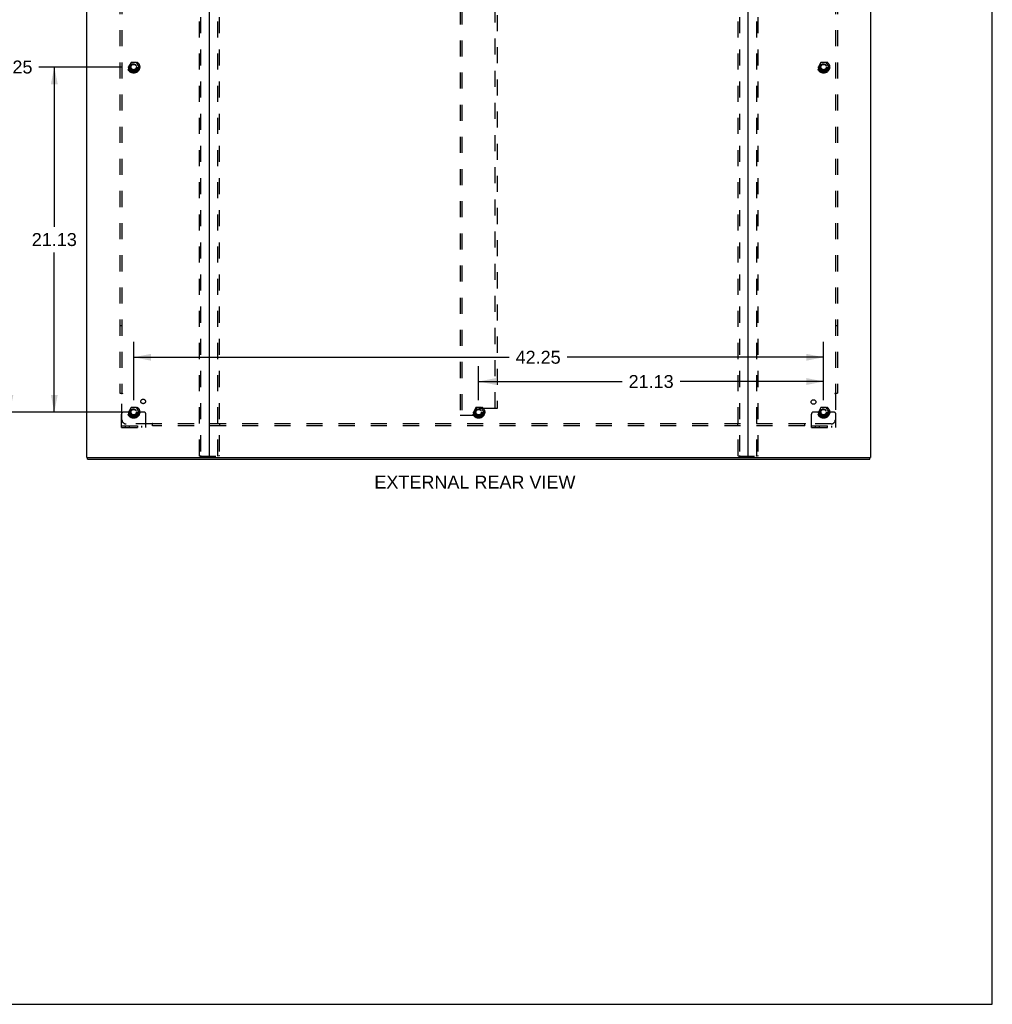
# Model space of a CAD drawing. Header units: inches. Extents: x 0 to 179, y 0 to 116.
# Tile 222 of 234: x 119 to 179, y 0 to 60. Entities that reach past the tile are written whole.
import ezdxf

# ---------------------------------------------------------------- set-up
doc = ezdxf.new("R2010")
doc.units = ezdxf.units.IN
doc.header["$LTSCALE"] = 9.842105
doc.header["$MEASUREMENT"] = 0
doc.linetypes.add('HIDDEN', pattern=[0.2, 0.1, -0.1])
doc.layers.get('0').update_dxf_attribs({"linetype": 'CONTINUOUS'})
for name, color, linetype in [('DEFAULT_2', 8, 'HIDDEN'), ('DIMENSIONS', 7, 'CONTINUOUS'), ('SUBPANEL', 7, 'CONTINUOUS')]:
    doc.layers.add(name, color=color, linetype=linetype)
doc.styles.get("Standard").update_dxf_attribs({"font": 'arial.ttf'})
doc.dimstyles.new('DIMSTYLE_1', dxfattribs={"dimtxt": 0.789474, "dimasz": 1.052632, "dimexe": 0.09, "dimexo": 0.07, "dimgap": 0.0375, "dimtad": 0, "dimtih": 1, "dimtoh": 1, "dimzin": 4, "dimdsep": 46, "dimtxsty": 'Standard', "dimblk": '_FILLED', "dimblk1": '_FILLED', "dimblk2": '_FILLED', "dimcen": 0.09, "dimadec": 3, "dimazin": 1, "dimtfac": 1, "dimtdec": 3, "dimtofl": 0, "dimtmove": 0, "dimatfit": 3, "dimldrblk": '_FILLED', "dimfxl": 0, "dimtolj": 1, "dimtzin": 4, "dimarcsym": 0})

# ---------------------------------------------------------------- blocks, each defined once
blk = doc.blocks.new('_FILLED')
at = {"color": 0, "linetype": 'ByBlock'}
blk.add_solid([(0, 0), (-1, 0.2), (-1, -0.2)], dxfattribs=at)
blk = doc.blocks.new('*D1')
at = {"layer": 'DIMENSIONS', "color": 2, "linetype": 'Continuous'}
for p, q in [((125.629, 57.375), (120.557, 57.375)), ((121.504, 57.375), (121.504, 47.602)), ((121.504, 36.25), (121.504, 46.023)), ((125.629, 36.25), (120.557, 36.25))]:
    blk.add_line(p, q, dxfattribs=at)
at = {"layer": 'DIMENSIONS', "color": 2, "linetype": 'Continuous', "xscale": 1.0526315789, "yscale": 1.0526315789, "zscale": 1.0526315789}
for p, rotation in [((121.504, 57.375), 90), ((121.504, 36.25), 270)]:
    blk.add_blockref('_FILLED', p, dxfattribs=dict(at, rotation=rotation))
at = {"layer": 'DIMENSIONS', "color": 2, "linetype": 'Continuous', "insert": (121.504, 47.208), "char_height": 0.7895, "width": 2.75876, "attachment_point": 2, "line_spacing_factor": 0.9}
blk.add_mtext('21.13', dxfattribs=at)
blk = doc.blocks.new('*D2')
at = {"layer": 'DIMENSIONS', "color": 2, "linetype": 'Continuous'}
for p, q in [((125.629, 78.5), (117.839, 78.5)), ((118.786, 78.5), (118.786, 58.165)), ((118.786, 36.25), (118.786, 56.586)), ((125.629, 36.25), (117.839, 36.25))]:
    blk.add_line(p, q, dxfattribs=at)
at = {"layer": 'DIMENSIONS', "color": 2, "linetype": 'Continuous', "xscale": 1.0526315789, "yscale": 1.0526315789, "zscale": 1.0526315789}
for p, rotation in [((118.786, 78.5), 90), ((118.786, 36.25), 270)]:
    blk.add_blockref('_FILLED', p, dxfattribs=dict(at, rotation=rotation))
at = {"layer": 'DIMENSIONS', "color": 2, "linetype": 'Continuous', "insert": (118.786, 57.77), "char_height": 0.7895, "width": 2.75876, "attachment_point": 2, "line_spacing_factor": 0.9}
blk.add_mtext('42.25', dxfattribs=at)
blk = doc.blocks.new('*D3')
at = {"layer": 'DIMENSIONS', "color": 2, "linetype": 'Continuous'}
for p, q in [((126.366, 36.987), (126.366, 40.556)), ((168.616, 36.987), (168.616, 40.556)), ((126.366, 39.608), (149.36, 39.608)), ((168.616, 39.608), (152.909, 39.608))]:
    blk.add_line(p, q, dxfattribs=at)
at = {"layer": 'DIMENSIONS', "color": 2, "linetype": 'Continuous', "xscale": 1.0526315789, "yscale": 1.0526315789, "zscale": 1.0526315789, "rotation": 180}
blk.add_blockref('_FILLED', (126.366, 39.608), dxfattribs=at)
at = {"layer": 'DIMENSIONS', "color": 2, "linetype": 'Continuous', "xscale": 1.0526315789, "yscale": 1.0526315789, "zscale": 1.0526315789}
blk.add_blockref('_FILLED', (168.616, 39.608), dxfattribs=at)
at = {"layer": 'DIMENSIONS', "color": 2, "linetype": 'Continuous', "insert": (151.134, 40.003), "char_height": 0.7895, "width": 2.75876, "attachment_point": 2, "line_spacing_factor": 0.9}
blk.add_mtext('42.25', dxfattribs=at)
blk = doc.blocks.new('*D4')
at = {"layer": 'DIMENSIONS', "color": 2, "linetype": 'Continuous'}
for p, q in [((147.491, 36.987), (147.491, 39.073)), ((168.616, 36.987), (168.616, 39.073)), ((147.491, 38.126), (156.28, 38.126)), ((168.616, 38.126), (159.828, 38.126))]:
    blk.add_line(p, q, dxfattribs=at)
at = {"layer": 'DIMENSIONS', "color": 2, "linetype": 'Continuous', "xscale": 1.0526315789, "yscale": 1.0526315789, "zscale": 1.0526315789, "rotation": 180}
blk.add_blockref('_FILLED', (147.491, 38.126), dxfattribs=at)
at = {"layer": 'DIMENSIONS', "color": 2, "linetype": 'Continuous', "xscale": 1.0526315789, "yscale": 1.0526315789, "zscale": 1.0526315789}
blk.add_blockref('_FILLED', (168.616, 38.126), dxfattribs=at)
at = {"layer": 'DIMENSIONS', "color": 2, "linetype": 'Continuous', "insert": (158.054, 38.521), "char_height": 0.7895, "width": 2.75876, "attachment_point": 2, "line_spacing_factor": 0.9}
blk.add_mtext('21.13', dxfattribs=at)

msp = doc.modelspace()

# ---------------------------------------------------------------- linework, layer by layer
at = {"color": 7, "linetype": 'Continuous'}
for p, q in [((178.947, 0), (178.947, 115.789)), ((123.543, 33.375), (123.543, 33.479)), ((123.543, 33.375), (171.439, 33.375)), ((171.439, 33.375), (171.439, 33.479)), ((0, 0), (178.947, 0))]:
    msp.add_line(p, q, dxfattribs=at)
at = {"color": 3, "linetype": 'Continuous'}
for p, q in [((123.491, 33.479), (123.491, 84.401)), ((130.991, 84.418), (130.991, 33.509)), ((163.991, 33.509), (163.991, 84.418)), ((171.491, 84.401), (171.491, 33.479)), ((123.491, 33.479), (171.491, 33.479))]:
    msp.add_line(p, q, dxfattribs=at)
for centre, radius, start, end in [((130.96, 33.51), 0.031, 270, 360), ((131.021, 33.509), 0.03, 180, 270), ((163.961, 33.509), 0.03, 270, 360), ((164.022, 33.51), 0.031, 180, 270)]:
    msp.add_arc(centre, radius, start, end, dxfattribs=at)
at = {"layer": 'DEFAULT_2', "color": 8, "linetype": 'HIDDEN'}
for p, q in [((130.387, 33.593), (130.387, 84.043)), ((130.461, 84.043), (130.461, 33.593)), ((131.522, 33.593), (131.522, 84.043)), ((131.595, 84.043), (131.595, 33.593)), ((163.387, 33.593), (163.387, 84.043)), ((163.461, 84.043), (163.461, 33.593)), ((164.522, 33.593), (164.522, 84.043)), ((164.595, 84.043), (164.595, 33.593)), ((146.366, 78.688), (146.366, 36.063)), ((146.47, 78.688), (146.47, 36.063)), ((148.512, 36.479), (148.512, 78.272)), ((148.616, 78.272), (148.616, 36.479)), ((126.203, 57.648), (126.049, 57.38)), ((126.049, 57.37), (126.203, 57.103)), ((126.521, 57.653), (126.212, 57.653)), ((126.684, 57.38), (126.529, 57.648)), ((126.529, 57.103), (126.684, 57.37)), ((168.453, 57.648), (168.299, 57.38)), ((168.299, 57.37), (168.453, 57.103)), ((168.771, 57.653), (168.462, 57.653)), ((168.934, 57.38), (168.779, 57.648)), ((168.779, 57.103), (168.934, 57.37)), ((126.521, 57.098), (126.212, 57.098)), ((168.771, 57.098), (168.462, 57.098)), ((125.83, 36.25), (125.741, 36.25)), ((125.952, 36.25), (125.83, 36.25)), ((126.191, 36.25), (125.952, 36.25)), ((126.203, 36.523), (126.049, 36.255)), ((126.049, 36.245), (126.203, 35.978)), ((126.521, 36.528), (126.212, 36.528)), ((126.684, 36.255), (126.529, 36.523)), ((126.529, 35.978), (126.684, 36.245)), ((126.541, 36.25), (126.781, 36.25)), ((126.902, 36.25), (126.781, 36.25)), ((126.991, 36.25), (126.902, 36.25)), ((147.328, 36.523), (147.174, 36.255)), ((147.174, 36.245), (147.328, 35.978)), ((147.325, 36.125), (147.325, 36.416)), ((147.646, 36.528), (147.337, 36.528)), ((148.512, 36.479), (147.388, 36.479)), ((147.809, 36.255), (147.654, 36.523)), ((147.654, 35.978), (147.809, 36.245)), ((148.616, 36.479), (148.512, 36.479)), ((168.08, 36.25), (167.991, 36.25)), ((168.202, 36.25), (168.08, 36.25)), ((168.441, 36.25), (168.202, 36.25)), ((168.453, 36.523), (168.299, 36.255)), ((168.299, 36.245), (168.453, 35.978)), ((168.771, 36.528), (168.462, 36.528)), ((168.934, 36.255), (168.779, 36.523)), ((168.779, 35.978), (168.934, 36.245)), ((168.791, 36.25), (169.031, 36.25)), ((169.152, 36.25), (169.031, 36.25)), ((169.241, 36.25), (169.152, 36.25)), ((125.616, 35.303), (125.616, 36.125)), ((126.521, 35.973), (126.212, 35.973)), ((127.116, 35.303), (127.116, 36.125)), ((146.366, 36.063), (146.47, 36.063)), ((146.47, 36.063), (147.263, 36.063)), ((147.646, 35.973), (147.337, 35.973)), ((167.866, 35.303), (167.866, 36.125)), ((168.771, 35.973), (168.462, 35.973)), ((169.366, 35.303), (169.366, 36.125)), ((125.616, 35.407), (127.116, 35.407)), ((125.616, 35.303), (127.116, 35.303)), ((125.863, 35.303), (125.863, 35.407)), ((126.119, 35.303), (126.119, 35.407)), ((126.613, 35.303), (126.613, 35.407)), ((126.869, 35.303), (126.869, 35.407)), ((167.866, 35.407), (169.366, 35.407)), ((167.866, 35.303), (169.366, 35.303)), ((168.113, 35.303), (168.113, 35.407)), ((168.369, 35.303), (168.369, 35.407)), ((168.863, 35.303), (168.863, 35.407)), ((169.119, 35.303), (169.119, 35.407)), ((130.409, 33.563), (131.574, 33.563)), ((163.409, 33.563), (164.574, 33.563))]:
    msp.add_line(p, q, dxfattribs=at)
for points in [[(130.409, 33.563), (130.403, 33.564), (130.398, 33.567), (130.394, 33.572), (130.39, 33.578), (130.388, 33.585), (130.387, 33.593)], [(130.461, 33.593), (130.462, 33.585), (130.464, 33.578), (130.467, 33.572), (130.472, 33.567), (130.476, 33.564), (130.482, 33.563)], [(131.5, 33.563), (131.506, 33.564), (131.511, 33.567), (131.515, 33.572), (131.519, 33.578), (131.521, 33.585), (131.522, 33.593)], [(131.595, 33.593), (131.594, 33.585), (131.592, 33.578), (131.589, 33.572), (131.585, 33.567), (131.58, 33.564), (131.574, 33.563)], [(163.409, 33.563), (163.403, 33.564), (163.398, 33.567), (163.394, 33.572), (163.39, 33.578), (163.388, 33.585), (163.387, 33.593)], [(163.461, 33.593), (163.462, 33.585), (163.464, 33.578), (163.467, 33.572), (163.472, 33.567), (163.476, 33.564), (163.482, 33.563)], [(164.5, 33.563), (164.506, 33.564), (164.511, 33.567), (164.515, 33.572), (164.519, 33.578), (164.521, 33.585), (164.522, 33.593)], [(164.595, 33.593), (164.594, 33.585), (164.592, 33.578), (164.589, 33.572), (164.585, 33.567), (164.58, 33.564), (164.574, 33.563)]]:
    msp.add_lwpolyline(points, dxfattribs=at)
for centre, radius in [((126.366, 57.375), 0.372), ((126.366, 57.375), 0.356), ((126.366, 57.375), 0.312), ((126.366, 57.375), 0.204), ((126.366, 57.375), 0.188), ((126.366, 57.375), 0.183), ((126.366, 57.375), 0.165), ((168.616, 57.375), 0.372), ((168.616, 57.375), 0.356), ((168.616, 57.375), 0.312), ((168.616, 57.375), 0.204), ((168.616, 57.375), 0.188), ((168.616, 57.375), 0.183), ((168.616, 57.375), 0.165), ((126.366, 36.25), 0.372), ((126.366, 36.25), 0.356), ((126.366, 36.25), 0.312), ((126.366, 36.25), 0.204), ((126.366, 36.25), 0.188), ((126.366, 36.25), 0.183), ((126.366, 36.25), 0.165), ((147.491, 36.25), 0.372), ((147.491, 36.25), 0.356), ((147.491, 36.25), 0.312), ((147.491, 36.25), 0.204), ((147.491, 36.25), 0.188), ((147.491, 36.25), 0.183), ((147.491, 36.25), 0.165), ((168.616, 36.25), 0.372), ((168.616, 36.25), 0.356), ((168.616, 36.25), 0.312), ((168.616, 36.25), 0.204), ((168.616, 36.25), 0.188), ((168.616, 36.25), 0.183), ((168.616, 36.25), 0.165)]:
    msp.add_circle(centre, radius, dxfattribs=at)
for centre, radius, start, end in [((126.057, 57.375), 0.01, 150.01268, 209.98829), ((126.212, 57.643), 0.01, 90.01235, 149.98915), ((126.521, 57.643), 0.01, 30.01204, 89.98872), ((126.675, 57.375), 0.01, 330.01268, 29.98829), ((168.307, 57.375), 0.01, 150.01268, 209.98829), ((168.462, 57.643), 0.01, 90.01235, 149.98915), ((168.771, 57.643), 0.01, 30.01204, 89.98872), ((168.925, 57.375), 0.01, 330.01268, 29.98829), ((126.212, 57.108), 0.01, 210.01204, 269.98872), ((126.521, 57.108), 0.01, 270.01235, 329.98915), ((168.462, 57.108), 0.01, 210.01204, 269.98872), ((168.771, 57.108), 0.01, 270.01235, 329.98915), ((125.741, 36.125), 0.125, 90, 180), ((126.057, 36.25), 0.01, 150.01268, 209.98829), ((126.366, 36.25), 0.175, 180, 360), ((126.212, 36.518), 0.01, 90.01235, 149.98915), ((126.521, 36.518), 0.01, 30.01204, 89.98872), ((126.675, 36.25), 0.01, 330.01268, 29.98829), ((126.991, 36.125), 0.125, 0, 90), ((147.182, 36.25), 0.01, 150.01268, 209.98829), ((147.388, 36.416), 0.0625, 90, 180), ((147.337, 36.518), 0.01, 90.01235, 149.98915), ((147.646, 36.518), 0.01, 30.01204, 89.98872), ((147.8, 36.25), 0.01, 330.01268, 29.98829), ((167.991, 36.125), 0.125, 90, 180), ((168.307, 36.25), 0.01, 150.01268, 209.98829), ((168.616, 36.25), 0.175, 180, 360), ((168.462, 36.518), 0.01, 90.01235, 149.98915), ((168.771, 36.518), 0.01, 30.01204, 89.98872), ((168.925, 36.25), 0.01, 330.01268, 29.98829), ((169.241, 36.125), 0.125, 0, 90), ((126.212, 35.983), 0.01, 210.01204, 269.98872), ((126.521, 35.983), 0.01, 270.01235, 329.98915), ((147.263, 36.125), 0.0625, 270, 360), ((147.337, 35.983), 0.01, 210.01204, 269.98872), ((147.646, 35.983), 0.01, 270.01235, 329.98915), ((168.462, 35.983), 0.01, 210.01204, 269.98872), ((168.771, 35.983), 0.01, 270.01235, 329.98915)]:
    msp.add_arc(centre, radius, start, end, dxfattribs=at)
at = {"layer": 'SUBPANEL', "color": 8, "linetype": 'HIDDEN'}
for p, q in [((125.523, 77.344), (125.523, 37.407)), ((125.648, 77.344), (125.648, 37.407)), ((169.335, 77.344), (169.335, 37.407)), ((169.46, 77.344), (169.46, 37.407)), ((125.648, 41.532), (125.523, 41.532)), ((169.46, 41.532), (169.335, 41.532)), ((125.523, 37.407), (125.688, 37.407)), ((125.629, 37.39), (125.635, 37.383)), ((125.648, 35.782), (125.648, 37.371)), ((125.667, 37.384), (125.661, 37.381)), ((169.294, 37.407), (169.46, 37.407)), ((169.335, 37.371), (169.335, 35.782)), ((127.523, 35.407), (127.523, 35.572)), ((167.46, 35.407), (167.46, 35.572)), ((127.487, 35.532), (125.898, 35.532)), ((167.46, 35.532), (127.523, 35.532)), ((167.46, 35.407), (127.523, 35.407)), ((131.648, 35.407), (131.648, 35.532)), ((163.335, 35.532), (163.335, 35.407)), ((167.477, 35.513), (167.484, 35.519)), ((167.482, 35.551), (167.486, 35.545)), ((169.085, 35.532), (167.495, 35.532))]:
    msp.add_line(p, q, dxfattribs=at)
for points in [[(125.609, 37.407), (125.611, 37.405), (125.613, 37.403), (125.615, 37.402), (125.617, 37.4), (125.619, 37.399), (125.621, 37.397), (125.623, 37.396), (125.624, 37.394), (125.626, 37.393), (125.627, 37.391), (125.629, 37.39)], [(125.635, 37.383), (125.637, 37.381), (125.639, 37.379), (125.641, 37.377), (125.643, 37.376), (125.644, 37.374), (125.646, 37.373), (125.648, 37.371)], [(125.661, 37.381), (125.659, 37.379), (125.657, 37.378), (125.654, 37.377), (125.653, 37.375), (125.651, 37.374), (125.649, 37.373), (125.648, 37.371)], [(125.688, 37.407), (125.688, 37.405), (125.687, 37.403), (125.686, 37.402), (125.685, 37.4), (125.685, 37.399), (125.684, 37.398), (125.682, 37.396), (125.681, 37.395), (125.68, 37.393), (125.678, 37.392), (125.677, 37.391), (125.675, 37.389), (125.673, 37.388), (125.671, 37.387), (125.669, 37.386), (125.667, 37.384)], [(169.294, 37.407), (169.295, 37.405), (169.295, 37.403), (169.296, 37.402), (169.297, 37.4), (169.298, 37.399), (169.299, 37.398), (169.3, 37.396), (169.301, 37.395), (169.303, 37.393), (169.304, 37.392), (169.306, 37.391), (169.308, 37.389), (169.309, 37.388), (169.311, 37.387), (169.313, 37.386), (169.315, 37.384), (169.322, 37.381)], [(169.322, 37.381), (169.324, 37.379), (169.326, 37.378), (169.328, 37.377), (169.33, 37.375), (169.332, 37.374), (169.334, 37.373), (169.335, 37.371)], [(169.354, 37.39), (169.347, 37.383), (169.345, 37.381), (169.343, 37.379), (169.342, 37.377), (169.34, 37.376), (169.338, 37.374), (169.336, 37.373), (169.335, 37.371)], [(169.374, 37.407), (169.371, 37.405), (169.369, 37.403), (169.367, 37.402), (169.365, 37.4), (169.363, 37.399), (169.362, 37.397), (169.36, 37.396), (169.358, 37.394), (169.357, 37.393), (169.355, 37.391), (169.354, 37.39)], [(127.523, 35.572), (127.521, 35.572), (127.519, 35.571), (127.518, 35.57), (127.516, 35.57), (127.515, 35.569), (127.513, 35.568), (127.512, 35.566), (127.511, 35.565), (127.509, 35.564), (127.508, 35.562), (127.507, 35.561), (127.505, 35.559), (127.504, 35.557), (127.503, 35.555), (127.502, 35.553), (127.5, 35.551), (127.497, 35.545)], [(167.46, 35.572), (167.462, 35.572), (167.463, 35.571), (167.465, 35.57), (167.466, 35.57), (167.468, 35.569), (167.469, 35.568), (167.47, 35.566), (167.472, 35.565), (167.473, 35.564), (167.475, 35.562), (167.476, 35.561), (167.477, 35.559), (167.478, 35.557), (167.48, 35.555), (167.481, 35.553), (167.482, 35.551)], [(127.497, 35.545), (127.495, 35.543), (127.494, 35.541), (127.492, 35.539), (127.491, 35.537), (127.49, 35.535), (127.488, 35.533), (127.487, 35.532)], [(127.506, 35.513), (127.499, 35.519), (127.497, 35.521), (127.495, 35.523), (127.493, 35.525), (127.492, 35.527), (127.49, 35.529), (127.489, 35.53), (127.487, 35.532)], [(127.523, 35.493), (127.521, 35.495), (127.519, 35.497), (127.518, 35.499), (127.516, 35.501), (127.515, 35.503), (127.513, 35.505), (127.512, 35.507), (127.51, 35.508), (127.509, 35.51), (127.507, 35.511), (127.506, 35.513)], [(167.46, 35.493), (167.462, 35.495), (167.463, 35.497), (167.465, 35.499), (167.466, 35.501), (167.468, 35.503), (167.469, 35.505), (167.471, 35.507), (167.472, 35.508), (167.474, 35.51), (167.476, 35.511), (167.477, 35.513)], [(167.484, 35.519), (167.486, 35.521), (167.487, 35.523), (167.489, 35.525), (167.491, 35.527), (167.493, 35.529), (167.494, 35.53), (167.495, 35.532)], [(167.486, 35.545), (167.487, 35.543), (167.489, 35.541), (167.49, 35.539), (167.491, 35.537), (167.493, 35.535), (167.494, 35.533), (167.495, 35.532)]]:
    msp.add_lwpolyline(points, dxfattribs=at)
for centre, radius in [((126.366, 57.375), 0.25), ((168.616, 57.375), 0.25), ((126.946, 36.906), 0.141), ((167.998, 36.869), 0.141), ((126.366, 36.25), 0.25), ((147.491, 36.25), 0.25), ((168.616, 36.25), 0.25)]:
    msp.add_circle(centre, radius, dxfattribs=at)
for centre, start, end in [((125.898, 35.782), 180, 270), ((169.085, 35.782), 270, 360)]:
    msp.add_arc(centre, 0.25, start, end, dxfattribs=at)

# ---------------------------------------------------------------- texts
at = {"layer": 'DIMENSIONS', "color": 2, "linetype": 'Continuous', "insert": (147.262, 32.362), "char_height": 0.78947, "width": 12.29114, "attachment_point": 2, "line_spacing_factor": 0.9}
msp.add_mtext('EXTERNAL REAR VIEW', dxfattribs=at)

# ---------------------------------------------------------------- dimensions: what is measured, and where the dimension line sits
at = {"layer": 'DIMENSIONS', "color": 2, "linetype": 'Continuous'}
for base, p1, p2, angle, picture, middle in [((118.786, 36.25), (125.699, 78.5), (125.699, 36.25), 270, '*D2', (118.768, 57.371)), ((121.503869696, 57.375347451), (125.699431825, 36.250347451), (125.699431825, 57.375347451), 90, '*D1', (121.493390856, 46.808445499)), ((126.366, 39.608), (168.616, 36.917), (126.366, 36.917), 180, '*D3', (151.117, 39.604)), ((147.491273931, 38.125838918), (168.616273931, 36.917189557), (147.491273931, 36.917189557), 180, '*D4', (158.043292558, 38.121434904))]:
    dim = msp.add_linear_dim(base=base, p1=p1, p2=p2, angle=angle, dimstyle='DIMSTYLE_1', dxfattribs=at)
    dim.commit()
    dim.dimension.update_dxf_attribs({"geometry": picture, "text_midpoint": middle, "dimtype": 160})

doc.saveas('drawing.dxf')
